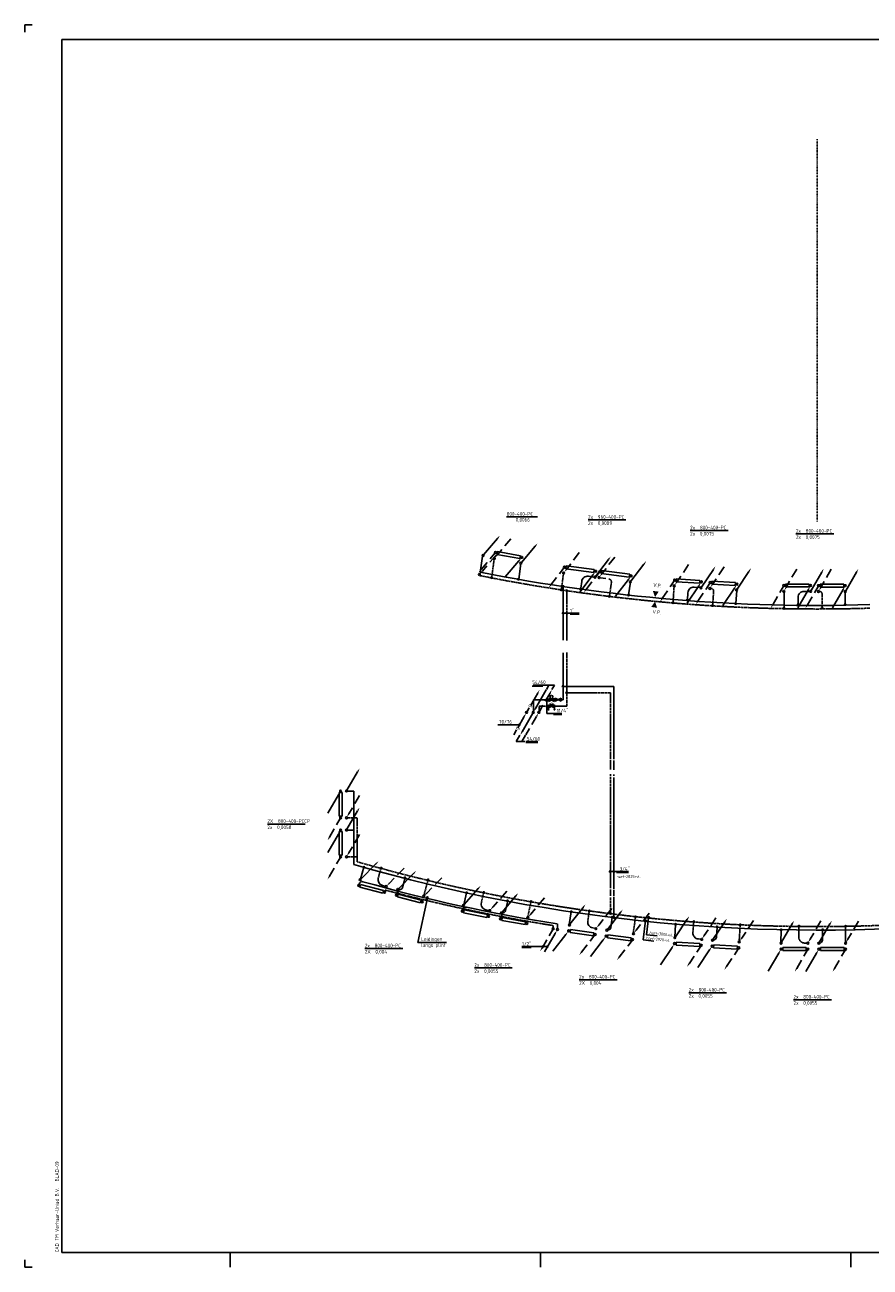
# Model space of a CAD drawing. Extents: x -238422 to 258194, y -34825 to 126331.
# Tile 209 of 239: x 73737 to 102337, y 1329 to 43379. Entities that reach past the tile are written whole.
import ezdxf
from ezdxf.enums import TextEntityAlignment as Align

# ---------------------------------------------------------------- set-up
doc = ezdxf.new("R2010")
doc.units = 0
doc.header["$LTSCALE"] = 50
for name, pattern in [('DASHDOT', [1, 0.5, -0.25, 0, -0.25]), ('DASHED', [0.75, 0.5, -0.25]), ('HIDDEN', [9.525, 6.35, -3.175])]:
    doc.linetypes.add(name, pattern=pattern)
doc.layers.get('0').update_dxf_attribs({"linetype": 'CONTINUOUS'})
for name, color, linetype in [('54GA', 3, 'CONTINUOUS'), ('56WD', 4, 'CONTINUOUS'), ('KADER', 7, 'CONTINUOUS'), ('MAATVOERING', 1, 'CONTINUOUS')]:
    doc.layers.add(name, color=color, linetype=linetype)
doc.styles.add('ISO18', font='iso', dxfattribs={"width": 0.9, "height": 100})
doc.styles.add('ISO25', font='ISO', dxfattribs={"width": 0.9, "height": 125})
doc.styles.add('VU', font='iso', dxfattribs={"height": 0.2})

# ---------------------------------------------------------------- blocks, each defined once
blk = doc.blocks.new('KADERA0')
at = {"layer": 'KADER', "color": 1}
for p, q in [((5, 841), (0, 841)), ((0, 841), (0, 836)), ((139, 0), (139, 10)), ((349, 0), (349, 10)), ((559, 0), (559, 10)), ((0, 5), (0, 0)), ((0, 0), (5, 0))]:
    blk.add_line(p, q, dxfattribs=at)
at = {"layer": 'KADER', "color": 4}
for p, q in [((25, 831), (25, 10)), ((1179, 831), (25, 831)), ((25, 10), (1179, 10))]:
    blk.add_line(p, q, dxfattribs=at)
blk = doc.blocks.new('CIRC1MM')
at = {"color": 2, "linetype": 'Continuous'}
for p, q in [((-0.5, 0), (0.5, 0)), ((-0.49, 0.1), (0.49, 0.1)), ((-0.46, 0.2), (0.46, 0.2)), ((-0.4, 0.3), (0.4, 0.3)), ((-0.3, 0.4), (0.3, 0.4)), ((-0.49, -0.1), (0.49, -0.1)), ((-0.46, -0.2), (0.46, -0.2)), ((-0.4, -0.3), (0.4, -0.3)), ((-0.3, -0.4), (0.3, -0.4))]:
    blk.add_line(p, q, dxfattribs=at)
blk.add_circle((0, 0), 0.5, dxfattribs=at)
blk = doc.blocks.new('AFSL')
at = {"color": 2, "linetype": 'Continuous'}
for p, q in [((2.5, 5), (-2.5, -5)), ((-2.5, 5), (2.5, 5)), ((2.5, -5), (-2.5, 5)), ((-2.5, -5), (2.5, -5))]:
    blk.add_line(p, q, dxfattribs=at)
blk = doc.blocks.new('AFSLIH')
at = {"color": 2, "linetype": 'Continuous'}
for p, q in [((2.5, -5), (-2.5, 5)), ((-2.5, 5), (2.5, 5)), ((2.5, 5), (-2.5, -5)), ((0, 0), (-2.5, 0)), ((0, 5), (5, 5)), ((5.1, 5.4), (5.1, 4.6)), ((5.2, 5.5), (5.2, 4.5)), ((5.4, 5.6), (5.4, 4.4)), ((5.5, 5.6), (5.5, 4.4)), ((5.6, 5.6), (5.6, 4.4)), ((5.8, 5.6), (5.8, 4.4)), ((5.9, 5.6), (5.9, 4.4)), ((6, 5.5), (6, 4.5)), ((6.1, 5.4), (6.1, 4.6)), ((-2.5, -5), (2.5, -5)), ((0, -5), (5, -5)), ((5.1, -4.6), (5.1, -5.4)), ((5.2, -4.5), (5.2, -5.5)), ((5.4, -4.4), (5.4, -5.6)), ((5.5, -4.4), (5.5, -5.6)), ((5.6, -4.4), (5.6, -5.6)), ((5.8, -4.4), (5.8, -5.6)), ((5.9, -4.4), (5.9, -5.6)), ((6, -4.5), (6, -5.5)), ((6.1, -4.6), (6.1, -5.4))]:
    blk.add_line(p, q, dxfattribs=at)
for centre in [(5.6, 5), (5.6, -5)]:
    blk.add_circle(centre, 0.625, dxfattribs=at)
blk.add_arc((-5, 0), 2.5, 270, 90, dxfattribs=at)
at = {"color": 2, "linetype": 'Continuous', "style": 'VU'}
blk.add_text('H', height=2.5, dxfattribs=at).set_placement((-5, 0), align=Align.MIDDLE)
blk = doc.blocks.new('GAS')
at = {"layer": '54GA', "color": 2, "linetype": 'Continuous'}
for p, q in [((143, 246), (377, 652)), ((18, 29), (92, 158)), ((-300, -522), (-77, -135)), ((-436, -757), (-341, -592))]:
    blk.add_line(p, q, dxfattribs=at)
blk.add_circle((0, 0), 31.2, dxfattribs=at)
for points in [[(356, 664), (399, 639), (440, 760)], [(-98, -122), (-55, -147), (-14, -27)]]:
    blk.add_solid(points, dxfattribs=at)
at = {"layer": '54GA', "color": 1, "linetype": 'Continuous', "style": 'ISO25', "width": 0.9}
for p in [(128, 161), (-298, -595)]:
    blk.add_text('g', height=125, rotation=60, dxfattribs=at).set_placement(p)
blk = doc.blocks.new('CVR2')
at = {"color": 2, "linetype": 'HIDDEN'}
blk.add_line((-376, -653), (-15, -28), dxfattribs=at)
at = {"color": 2, "linetype": 'Continuous'}
blk.add_circle((0, 0), 31.2, dxfattribs=at)
blk.add_solid([(-356, -668), (-399, -643), (-440, -764)], dxfattribs=at)
blk = doc.blocks.new('CV2')
at = {"color": 2, "linetype": 'Continuous'}
blk.add_line((376, 653), (15, 28), dxfattribs=at)
blk.add_circle((0, 0), 31.2, dxfattribs=at)
blk.add_solid([(356, 668), (399, 643), (440, 764)], dxfattribs=at)
blk = doc.blocks.new('CV3')
at = {"color": 2, "linetype": 'Continuous'}
blk.add_line((-434, -754), (-77, -135), dxfattribs=at)
blk.add_circle((0, 0), 31.2, dxfattribs=at)
blk.add_solid([(-98, -122), (-55, -147), (-14, -27)], dxfattribs=at)
blk = doc.blocks.new('CVR3')
at = {"color": 2, "linetype": 'HIDDEN'}
blk.add_line((434, 754), (77, 135), dxfattribs=at)
at = {"color": 2, "linetype": 'Continuous'}
blk.add_circle((0, 0), 31.2, dxfattribs=at)
blk.add_solid([(98, 122), (55, 147), (14, 27)], dxfattribs=at)
blk = doc.blocks.new('RADO800')
at = {"color": 3, "linetype": 'Continuous'}
for p, q in [((54, 52), (854, 52)), ((54, -48), (54, 52)), ((854, 52), (854, -48)), ((854, -48), (54, -48))]:
    blk.add_line(p, q, dxfattribs=at)
at = {"linetype": 'Continuous'}
for name, p in [('CV2', (0, 200)), ('CVR3', (907, 200)), ('CV3', (0, 0)), ('CVR2', (907, 0))]:
    blk.add_blockref(name, p, dxfattribs=at)
blk = doc.blocks.new('RAD800')
at = {"color": 3, "linetype": 'Continuous'}
for p, q in [((53, 48), (853, 48)), ((53, -52), (53, 48)), ((853, 48), (853, -52)), ((853, -52), (53, -52))]:
    blk.add_line(p, q, dxfattribs=at)
at = {"linetype": 'Continuous'}
for name, p in [('CVR3', (0, -200)), ('CV2', (907, -200)), ('CVR2', (0, 0)), ('CV3', (907, 0))]:
    blk.add_blockref(name, p, dxfattribs=at)
blk = doc.blocks.new('RAD960')
at = {"layer": '56WD', "color": 3, "linetype": 'Continuous'}
for p, q in [((53, 52), (1013, 52)), ((53, -48), (53, 52)), ((1013, 52), (1013, -48)), ((1013, -48), (53, -48))]:
    blk.add_line(p, q, dxfattribs=at)
at = {"layer": '56WD', "linetype": 'Continuous'}
for name, p in [('CVR3', (0, -200)), ('CV2', (1069, -200)), ('CVR2', (0, 0)), ('CV3', (1069, 0))]:
    blk.add_blockref(name, p, dxfattribs=at)
blk = doc.blocks.new('AFSL2W')
at = {"color": 2, "linetype": 'Continuous'}
for p, q in [((2.5, -5), (-2.5, 5)), ((-2.5, 5), (2.5, 5)), ((2.5, 5), (-2.5, -5)), ((0, 0), (2.5, 0)), ((-2.5, -5), (2.5, -5))]:
    blk.add_line(p, q, dxfattribs=at)
blk.add_circle((5, 0), 2.5, dxfattribs=at)

msp = doc.modelspace()

# ---------------------------------------------------------------- linework, layer by layer
at = {"color": 3, "linetype": 'Continuous'}
for p, q in [((89701.37634, 25455.33267), (89719.27197, 25553.71837)), ((90488.46195, 25312.16763), (89701.37634, 25455.33267)), ((89719.27197, 25553.71837), (90506.35758, 25410.55333)), ((90506.35758, 25410.55333), (90488.46195, 25312.16763))]:
    msp.add_line(p, q, dxfattribs=at)
at = {"layer": '54GA', "color": 1, "linetype": 'Continuous'}
msp.add_line((90474.23383, 19689.77934), (89741.61493, 19689.77934), dxfattribs=at)
at = {"layer": '56WD', "color": 1, "linetype": 'Continuous'}
for p, q in [((90037.41965, 26723.63054), (91080.65326, 26723.63054)), ((92793.26001, 26622.76527), (94073.25356, 26622.76527)), ((96247.97754, 26260.325), (97527.97109, 26260.325)), ((99826.96403, 26148.40105), (101106.95758, 26148.40105)), ((92487.43826, 23463.00514), (91954.33688, 23463.00514)), ((92487.43826, 23428.00514), (92182.64342, 23428.00514)), ((91659.38017, 21025.93232), (90939.95707, 21025.93232)), ((91469.0501, 21025.93232), (91382.42019, 20882.12045)), ((91659.38017, 21025.93232), (91570.08161, 20877.69029)), ((91256.75525, 20989.16429), (90900.85082, 20989.16429)), ((91398.62451, 20529.68726), (91398.62451, 20069.82455)), ((91398.62451, 20069.82455), (91901.0959, 20069.82455)), ((91626.65098, 20034.82455), (91901.0959, 20034.82455)), ((90488.84676, 19331.02873), (90362.09097, 19120.605)), ((90650.64066, 19120.605), (90362.09097, 19120.605)), ((90679.17683, 19331.02873), (90549.75238, 19116.17484)), ((91094.70987, 19120.605), (90683.34161, 19120.605)), ((91094.70987, 19085.605), (90683.34161, 19085.605)), ((81942.66835, 16326.63798), (83222.6619, 16326.63798)), ((94166.27334, 14721.20927), (93524.37898, 14721.20927)), ((94166.27334, 14686.20927), (93757.23134, 14686.20927)), ((87034.03588, 12315.42528), (87355.39649, 13833.36406)), ((94741.10352, 13061.82671), (94662.32798, 12404.07776)), ((94839.05557, 13151.65515), (94770.82123, 12581.92161)), ((87998.11771, 12315.42528), (87034.03588, 12315.42528)), ((94662.32798, 12404.07776), (95017.06475, 12361.59258)), ((94770.82123, 12581.92161), (95125.558, 12539.43644)), ((85240.33594, 12113.15223), (86520.32949, 12113.15223)), ((90867.95695, 12180.11635), (90553.68371, 12180.11635)), ((90867.95695, 12145.11635), (90553.68371, 12145.11635)), ((91400.0581, 12180.11635), (90758.16374, 12180.11635)), ((88946.52541, 11456.01487), (90226.51896, 11456.01487)), ((92492.15936, 11056.99169), (93772.15291, 11056.99169)), ((96198.9585, 10618.0662), (97478.95204, 10618.0662)), ((99744.59245, 10378.65229), (101024.586, 10378.65229))]:
    msp.add_line(p, q, dxfattribs=at)
at = {"layer": '56WD', "linetype": 'Continuous'}
for p, q in [((89219.01798, 25394.84862), (89141.26332, 24845.77538)), ((90518.08074, 25142.87701), (90445.3972, 24610.60518)), ((92577.12429, 24541.87899), (92546.0875, 24307.68926)), ((94223.52146, 24514.32359), (94164.57014, 24082.61477)), ((96168.77048, 24157.36114), (96153.14724, 23921.64091)), ((97821.65614, 24230.0402), (97791.12214, 23795.39617)), ((99901.66468, 24004.26049), (99901.39419, 23768.02324)), ((101491.72754, 24178.90763), (101489.50609, 23743.19807)), ((91948.68453, 20984.62052), (93668.68453, 20984.62052)), ((93668.68453, 20984.62052), (93668.68453, 18525.38707)), ((90943.49415, 20134.04927), (90943.49415, 20532.83135)), ((90943.49415, 20532.83135), (91452.51278, 20532.83135)), ((91653.68971, 20532.83135), (91679.34857, 20532.83135)), ((91875.39296, 20532.83135), (91948.6003, 20532.83135)), ((93668.68453, 17905.66826), (93668.68453, 14134.38885)), ((84648.56151, 17441.17707), (84864.17812, 17441.17707)), ((84864.17812, 14959.89069), (84864.17812, 17441.17707)), ((84648.56151, 16118.75021), (84864.17812, 16118.75021)), ((85094.83729, 14465.30657), (85206.02005, 14870.10286)), ((85041.73132, 14272.07746), (85051.64459, 14307.17269)), ((86517.85052, 14180.88942), (86605.68083, 14505.68597)), ((85916.23173, 14042.61141), (85929.58129, 14092.89782)), ((86309.51565, 13935.69421), (86319.42893, 13970.78944)), ((88586.17276, 13594.61467), (88677.09222, 14004.43817)), ((87190.33828, 13715.62227), (87203.68785, 13765.90869)), ((90003.35831, 13397.61619), (90074.93166, 13726.37783)), ((93668.68453, 13856.44307), (93668.68453, 13157.05298)), ((88540.88273, 13412.26535), (88550.796, 13447.36058)), ((89427.05716, 13232.06873), (89440.40672, 13282.35515)), ((89831.12142, 13153.64591), (89841.03469, 13188.74114)), ((90720.51917, 12988.03438), (90733.86873, 13038.32079)), ((92157.19693, 12929.29008), (92219.13925, 13360.5799)), ((93562.66456, 12827.1471), (93609.17982, 13160.37868)), ((95724.6492, 12495.369), (95754.63387, 12930.05127)), ((97133.82252, 12497.09692), (97155.6497, 12832.8506)), ((99318.47786, 12306.80961), (99320.69931, 12742.51917)), ((100724.67647, 12398.34051), (100725.06172, 12734.8027))]:
    msp.add_line(p, q, dxfattribs=at)
at = {"layer": '56WD', "linetype": 'DASHED'}
for p, q in [((89613.19096, 25282.85547), (89530.3473, 24657.75436)), ((91962.27557, 24820.17217), (91889.22694, 24268.97996)), ((93582.46587, 24508.60528), (93519.75134, 24049.33789)), ((92068.68453, 22538.25048), (92068.68453, 24226.02813)), ((95704.15214, 24387.44171), (95667.38107, 23832.6473)), ((97041.11768, 24203.17139), (97008.63451, 23740.78142)), ((99422.83068, 24197.41708), (99422.19404, 23641.4058)), ((100714.5855, 24101.36757), (100712.22223, 23637.84404)), ((92068.68453, 20312.81365), (92068.68453, 22136.67925)), ((92068.68453, 20764.60282), (93548.68453, 20764.60282)), ((93548.68453, 20764.60282), (93548.68453, 18520.54552)), ((91133.21928, 20312.81365), (91457.14022, 20312.81365)), ((91133.21928, 20134.04927), (91133.21928, 20312.81365)), ((91670.00256, 20312.81365), (92068.68453, 20312.81365)), ((93548.68453, 17929.87603), (93548.68453, 14145.50668)), ((84648.56151, 16539.52239), (84984.17812, 16539.52239)), ((84984.17812, 15050.15635), (84984.17812, 16539.52239)), ((84648.56151, 15217.09554), (84984.17812, 15217.09554)), ((85693.6835, 14496.21), (85787.95704, 14839.4429)), ((87243.31536, 13933.82442), (87376.84905, 14427.63207)), ((89182.17172, 13666.70746), (89259.26371, 14014.203)), ((90751.77848, 13187.50154), (90860.59573, 13687.33756)), ((93548.68453, 13845.32524), (93548.68453, 13292.85378)), ((92782.52027, 13037.86506), (92833.12216, 13390.19412)), ((94319.48538, 12619.54141), (94396.35288, 13170.21403)), ((91608.46298, 12810.82982), (91608.46298, 12892.69608)), ((96340.26886, 12649.73947), (96364.76392, 13004.8399)), ((97903.88676, 12345.83907), (97939.95666, 12900.67951)), ((99923.00806, 12500.09965), (99924.82281, 12856.0393)), ((101502.81496, 12296.46626), (101503.4516, 12852.47754)), ((100122.4613, 12299.08071), (100227.40088, 12298.79519))]:
    msp.add_line(p, q, dxfattribs=at)
at = {"layer": '56WD'}
for p, q in [((92997.26726, 24688.44731), (92808.04713, 24713.82783)), ((93397.7606, 24640.35575), (93208.54047, 24665.73626)), ((91948.68453, 22546.79455), (91948.68453, 24365.17279)), ((96572.35044, 24330.74943), (96381.87382, 24343.67548)), ((100293.12271, 24203.51131), (100102.20871, 24204.03075)), ((91948.68453, 20531.44513), (91948.68453, 22128.13518)), ((85834.02889, 14250.25598), (85935.28707, 14222.7028)), ((89334.57197, 13428.03536), (89437.07482, 13405.55065)), ((91753.09037, 12791.36705), (91753.09037, 12946.21204)), ((92952.52724, 12811.39686), (93056.43654, 12796.72536)), ((96526.50573, 12436.41802), (96631.21378, 12429.44529))]:
    msp.add_line(p, q, dxfattribs=at)
at = {"layer": '56WD', "color": 2, "linetype": 'Continuous'}
msp.add_line((91016.50986, 20241.45194), (91377.82783, 20867.27304), dxfattribs=at)
at = {"layer": '56WD', "color": 2, "linetype": 'HIDDEN'}
msp.add_line((91051.47091, 19971.36504), (90690.15293, 19345.54395), dxfattribs=at)
at = {"layer": '56WD', "color": 1, "linetype": 'HIDDEN'}
for p, q in [((93548.68453, 18491.4962), (93548.68453, 17963.7669)), ((93668.68453, 18476.97154), (93668.68453, 17954.0838)), ((93548.68453, 14112.15319), (93548.68453, 13895.35548)), ((93668.68453, 14101.03536), (93668.68453, 13884.23765))]:
    msp.add_line(p, q, dxfattribs=at)
at = {"layer": '56WD', "color": 3, "linetype": 'Continuous'}
for p, q in [((84373.25249, 16592.07292), (84373.25249, 17392.07292)), ((84373.25249, 17392.07292), (84473.25249, 17392.07292)), ((84473.25249, 17392.07292), (84473.25249, 16592.07292)), ((84473.25249, 16592.07292), (84373.25249, 16592.07292)), ((84373.25249, 16069.64606), (84473.25249, 16069.64606)), ((84373.25249, 15269.64606), (84373.25249, 16069.64606)), ((84473.25249, 16069.64606), (84473.25249, 15269.64606)), ((84473.25249, 15269.64606), (84373.25249, 15269.64606)), ((85072.5611, 14189.16251), (85097.96262, 14285.88253)), ((85846.32127, 13985.95031), (85072.5611, 14189.16251)), ((85097.96262, 14285.88253), (85871.72279, 14082.67034)), ((85871.72279, 14082.67034), (85846.32127, 13985.95031)), ((86347.55241, 13861.90325), (86373.05344, 13958.59708)), ((86373.05344, 13958.59708), (87146.60411, 13754.58882)), ((87121.10307, 13657.89498), (86347.55241, 13861.90325)), ((87146.60411, 13754.58882), (87121.10307, 13657.89498)), ((88581.3125, 13321.95275), (88600.97702, 13420.00022)), ((89365.69226, 13164.63654), (88581.3125, 13321.95275)), ((88600.97702, 13420.00022), (89385.35678, 13262.68401)), ((89385.35678, 13262.68401), (89365.69226, 13164.63654)), ((89871.50051, 13065.37617), (89889.10706, 13163.81402)), ((90659.00327, 12924.52376), (89871.50051, 13065.37617)), ((89889.10706, 13163.81402), (90676.60982, 13022.9616)), ((90676.60982, 13022.9616), (90659.00327, 12924.52376))]:
    msp.add_line(p, q, dxfattribs=at)
at = {"layer": '56WD', "color": 2, "linetype": 'Continuous'}
for centre in [(85032.34264, 14249.05673), (85909.27809, 14018.74767), (86307.3956, 13921.83881), (87184.09361, 13690.62754), (88537.63839, 13379.37586), (89426.60947, 13201.08268), (89826.63322, 13121.87191), (90719.14373, 12962.23785)]:
    msp.add_circle(centre, 31.25, dxfattribs=at)
at = {"layer": '56WD'}
for centre, radius, start, end in [((100528.13891, 81641.3945), 57915.21917, 258.6624966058, 271.783037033), ((100539.38287, 69112.10976), 56375.30377, 253.85608844, 275.342364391), ((100506.68025, 69021.49841), 56755.30377, 254.327496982, 261.121716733)]:
    msp.add_arc(centre, radius, start, end, dxfattribs=at)
at = {"layer": '56WD', "linetype": 'DASHED'}
for centre, radius, start, end in [((100528.13891, 81641.3945), 58035.21917, 258.6861066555, 271.7849094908), ((93483.38538, 24522.13506), 100, 352.224159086, 82.360387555), ((96941.36353, 24210.17918), 100, 355.981538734, 86.117767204), ((100614.5868, 24101.87741), 100, 359.707880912, 89.844109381), ((100539.38287, 69112.10976), 56255.30377, 253.947925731, 275.342364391), ((100522.82687, 69064.13905), 56875.30377, 255.132584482, 260.976644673), ((100123.00546, 12499.07997), 200, 179.707880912, 269.844109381)]:
    msp.add_arc(centre, radius, start, end, dxfattribs=at)
at = {"layer": '56WD', "linetype": 'Continuous'}
for centre, radius, start, end in [((92775.39072, 24515.60305), 200, 82.360387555, 172.450674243), ((96368.33264, 24144.13442), 200, 86.117767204, 176.208053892), ((100101.66455, 24004.03149), 200, 89.844109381, 179.934396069), ((85147.87908, 14279.98954), 100, 74.327496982, 164.226722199), ((85886.54116, 14443.23904), 200, 164.64167537, 254.777903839), ((86413.03313, 13944.13239), 100, 74.327496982, 164.226722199), ((86421.31773, 14206.99347), 100, 254.777903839, 344.868190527), ((88647.03049, 13420.17743), 100, 74.327496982, 164.226722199), ((89377.4245, 13623.39058), 200, 167.491501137, 257.627729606), ((89937.26918, 13161.55799), 100, 74.327496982, 164.226722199), ((89905.64706, 13418.88851), 100, 257.627729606, 347.718016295), ((92980.48894, 13009.43258), 200, 171.82700568, 261.963234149), ((93463.6248, 12840.9719), 100, 261.963234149, 352.053520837), ((96539.79472, 12635.97604), 200, 176.053949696, 266.190178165), ((97034.03317, 12503.58418), 100, 266.190178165, 356.280464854), ((100624.67654, 12398.45501), 100, 269.844109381, 359.934396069)]:
    msp.add_arc(centre, radius, start, end, dxfattribs=at)
at = {"layer": '56WD', "color": 2, "linetype": 'Continuous'}
for points in [[(95059.96257, 24007.85054), (94983.42836, 24217.95174), (95182.12301, 24195.13863)], [(95058.27181, 23859.07108), (94930.70425, 23675.42327), (95128.64952, 23646.82834)], [(91036.91625, 20226.41052), (90993.61498, 20251.41052), (90952.76562, 20130.65735)], [(91031.06451, 19986.40646), (91074.36578, 19961.40646), (91115.21515, 20082.15964)]]:
    msp.add_solid(points, dxfattribs=at)
at = {"layer": 'MAATVOERING', "linetype": 'DASHDOT'}
msp.add_lwpolyline([(100544.68453, 39508.25084), (100544.68453, 26563.13935)], dxfattribs=at)

# ---------------------------------------------------------------- block references
at = {"linetype": 'Continuous', "rotation": 349.6910267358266}
for name, p in [('CV2', (89239.93024, 25416.20731)), ('CVR3', (89623.22972, 25319.4097)), ('CV2', (90515.26747, 25157.15464)), ('CVR3', (89116.36493, 24768.92278)), ('CVR2', (89659.02098, 25516.1811)), ('CV3', (90551.05873, 25353.92605))]:
    msp.add_blockref(name, p, dxfattribs=at)
at = {"layer": '54GA', "linetype": 'Continuous'}
msp.add_blockref('GAS', (90712.12205, 20106.54706), dxfattribs=at)
at = {"layer": '54GA', "linetype": 'Continuous', "xscale": 45, "yscale": 45, "zscale": 45}
msp.add_blockref('CIRC1MM', (90470.15098, 19685.65772), dxfattribs=at)
at = {"layer": '56WD', "linetype": 'Continuous'}
for name, p, rotation in [('RAD960', (91991.72273, 25022.28097), 352.5193874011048), ('RAD960', (93190.13917, 24867.92721), 352.363280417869), ('RAD800', (95721.86909, 24586.96684), 355.9735882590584), ('RAD800', (96926.23693, 24502.22441), 356.5119574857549), ('CVR2', (91128.85916, 20106.40849), 180), ('CV2', (90939.12161, 20106.40849), 180), ('CV2', (85083.14569, 14442.49677), 345.284758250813), ('CVR3', (85960.08114, 14212.18771), 345.284758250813), ('CV2', (86358.39767, 14115.22648), 345.2258028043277), ('CVR3', (87235.09567, 13884.0152), 345.2258028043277), ('CV2', (88576.96744, 13575.4708), 348.6591482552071), ('CVR3', (89465.93852, 13397.17762), 348.6591482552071), ('CV2', (89861.84632, 13318.7476), 349.8593291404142), ('CVR3', (90754.35683, 13159.11354), 349.8593291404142), ('RADO800', (92134.82084, 12711.50958), 352.172423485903), ('RADO800', (93402.77349, 12535.34441), 352.4780486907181), ('RADO800', (95719.723, 12281.42899), 356.3564388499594), ('RADO800', (96989.70088, 12194.08562), 356.3457828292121)]:
    msp.add_blockref(name, p, dxfattribs=dict(at, rotation=rotation))
for name, p in [('RAD800', (99416.54362, 24403.16073)), ('RAD800', (100588.16047, 24396.64208)), ('CV2', (84620.96609, 17446.18626)), ('CV3', (84420.96609, 17446.18626)), ('CVR3', (84620.96609, 16539.5121)), ('CV2', (84620.96609, 16123.75941)), ('CVR2', (84420.96609, 16539.5121)), ('CV3', (84420.96609, 16123.75941)), ('CVR3', (84620.96609, 15217.08524)), ('CVR2', (84420.96609, 15217.08524)), ('RADO800', (99322.97609, 12095.92268)), ('RADO800', (100599.0735, 12091.40766)), ('CVR2', (91611.28163, 12783.86399)), ('CV3', (91755.99832, 12759.98008))]:
    msp.add_blockref(name, p, dxfattribs=at)
for name, p, xscale, yscale, zscale, rotation in [('CIRC1MM', (89531.88843, 24668.93521), 49.9999999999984, 50, 50, 343.6247716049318), ('CIRC1MM', (90437.6069, 24614.40239), 49.9999999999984, 50, 50, 343.6247716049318), ('CIRC1MM', (91949.00802, 24371.50152), 49.9999999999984, 50, 50, 343.6247716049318), ('CIRC1MM', (91887.04303, 24254.3229), 49.9999999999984, 50, 50, 343.6247716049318), ('CIRC1MM', (92067.30482, 24229.21319), 49.9999999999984, 50, 50, 343.6247716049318), ('CIRC1MM', (92544.10074, 24283.53685), 49.9999999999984, 50, 50, 343.6247716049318), ('CIRC1MM', (93511.51411, 24032.57617), 50.00000000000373, 50, 50, 352.5162781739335), ('CIRC1MM', (94161.71483, 24078.28329), 49.9999999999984, 50, 50, 343.6247716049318), ('CIRC1MM', (95666.16235, 23817.87863), 49.99999999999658, 50, 50, 347.3821512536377), ('CIRC1MM', (96149.20564, 23908.36153), 49.99999999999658, 50, 50, 347.3821512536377), ('CIRC1MM', (97001.5134, 23723.51592), 50.00000000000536, 50, 50, 356.2736578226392), ('CIRC1MM', (97788.55681, 23790.88689), 49.99999999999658, 50, 50, 347.3821512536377), ('CIRC1MM', (99421.93773, 23626.58914), 49.99999999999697, 50, 50, 351.1084934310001), ('CIRC1MM', (99898.32396, 23754.51576), 49.99999999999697, 50, 50, 351.1084934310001), ('CIRC1MM', (101491.75268, 23756.4168), 49.99999999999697, 50, 50, 351.1084934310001), ('AFSL2W', (91554.00548, 20528.6665), 20, 20, 20, 90), ('AFSLIH', (91558.94395, 20312.81365), 20, 20, 20, 270), ('AFSL', (91781.06117, 20532.83135), 20, 20, 20, 90), ('CIRC1MM', (85208.49059, 14866.632), 50.00000000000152, 50, 50, 156.0422878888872), ('CIRC1MM', (85792.27616, 14836.97206), 49.99999999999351, 50, 50, 164.9337944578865), ('CIRC1MM', (86595.49993, 14508.08689), 50.00000000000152, 50, 50, 156.0422878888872), ('CIRC1MM', (87380.94792, 14441.87279), 50.00000000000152, 50, 50, 156.0422878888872), ('CIRC1MM', (88679.73227, 14001.09443), 49.99999999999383, 50, 50, 158.8921136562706), ('CIRC1MM', (89263.70033, 14011.94996), 50.00000000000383, 50, 50, 167.7836202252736), ('CIRC1MM', (87336.60972, 13764.42656), 49.99999999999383, 50, 50, 158.8921136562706), ('CIRC1MM', (87353.08975, 13837.87521), 49.99999999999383, 50, 50, 158.8921136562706), ('CIRC1MM', (90064.64398, 13728.26961), 49.99999999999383, 50, 50, 158.8921136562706), ('CIRC1MM', (90863.9815, 13701.76446), 49.99999999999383, 50, 50, 158.8921136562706), ('CIRC1MM', (92222.02452, 13357.44531), 49.99999999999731, 50, 50, 163.2276181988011), ('CIRC1MM', (92837.71642, 13388.28292), 50.00000000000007, 50.00000000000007, 50.00000000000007, 172.1191247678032), ('CIRC1MM', (93550.84076, 13303.36695), 49.99999999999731, 50, 50, 163.2276181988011), ('CIRC1MM', (93614.07311, 13173.33762), 49.99999999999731, 50, 50, 163.2276181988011), ('CIRC1MM', (93676.48766, 13163.03228), 49.99999999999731, 50, 50, 163.2276181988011), ('CIRC1MM', (94398.63834, 13184.8556), 49.99999999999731, 50, 50, 163.2276181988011), ('CIRC1MM', (96371.86321, 13022.11438), 50.00000000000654, 50, 50, 176.346068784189), ('CIRC1MM', (95757.1935, 12934.56379), 49.99999999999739, 50, 50, 167.4545622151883), ('CIRC1MM', (97159.57451, 12846.13496), 49.99999999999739, 50, 50, 167.4545622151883), ('CIRC1MM', (97941.15671, 12915.44971), 49.99999999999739, 50, 50, 167.4545622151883), ('CIRC1MM', (99322.96615, 12747.18564), 49.99999999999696, 50, 50, 171.1084934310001), ('CIRC1MM', (99930.80676, 12873.7311), 50, 50, 50, 180), ('CIRC1MM', (100728.13195, 12748.31018), 49.99999999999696, 50, 50, 171.1084934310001), ('CIRC1MM', (101503.70791, 12867.2942), 49.99999999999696, 50, 50, 171.1084934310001)]:
    msp.add_blockref(name, p, dxfattribs=dict(at, xscale=xscale, yscale=yscale, zscale=zscale, rotation=rotation))
for p, xscale, yscale, zscale in [((100710.75171, 23638.03745), 50, 50, 50), ((91947.23427, 23461.60641), 45, 45, 45), ((92071.13362, 23461.60641), 45, 45, 45), ((91947.03149, 20992.61596), 50, 50, 50), ((92067.96257, 20771.24678), 50, 50, 50), ((91402.76833, 20522.45707), 45, 45, 45), ((91402.76833, 20300.06445), 45, 45, 45), ((93537.89832, 14719.29116), 45, 45, 45), ((93659.12657, 14716.78682), 45, 45, 45), ((94754.71905, 13050.10205), 45, 45, 45), ((94844.22562, 13166.13734), 45, 45, 45), ((91264.36934, 12178.19824), 45, 45, 45), ((91411.87419, 12175.6939), 45, 45, 45)]:
    msp.add_blockref('CIRC1MM', p, dxfattribs=dict(at, xscale=xscale, yscale=yscale, zscale=zscale))
at = {"layer": 'KADER', "color": 2, "linetype": 'Continuous', "xscale": 50, "yscale": 50, "zscale": 50}
msp.add_blockref('KADERA0', (73736.98453, 1328.85084), dxfattribs=at)

# ---------------------------------------------------------------- texts
at = {"layer": '54GA', "color": 2, "linetype": 'Continuous', "style": 'ISO25', "width": 0.9}
for s, p in [('54/60', (90906.91689, 21067.33137)), ('70/76', (89777.05929, 19725.91259))]:
    msp.add_text(s, height=125, dxfattribs=at).set_placement(p)
at = {"layer": '56WD', "color": 2, "linetype": 'Continuous', "style": 'ISO25', "width": 0.9}
for s, p in [('800-400-PC', (90037.41965, 26762.64065)), ('0,0066', (90345.60195, 26564.15241)), ('2x  960-400-PC', (92793.26001, 26661.77539)), ('2x  0,0089', (92793.26001, 26453.44205)), ('2x  800-400-PC', (96247.97754, 26299.33512)), ('2x  0,0075', (96247.97754, 26091.00179)), ('2x  800-400-PC', (99826.96403, 26187.41116)), ('2x  0,0075', (99826.96403, 25979.07783)), ("1''", (92178.9181, 23484.41318)), ("11/4''", (91737.45903, 20102.84923)), ('54/60', (90717.28984, 19149.19952)), ('2X  800-400-PCCP', (81942.66835, 16365.64809)), ('2x  0,0058', (81942.66835, 16157.31476)), ('3/4"', (93859.40118, 14746.03442)), ('2x  800-400-PC', (85240.33594, 12152.16234)), ('langs plint', (87149.3961, 12164.21867)), ('Leidingen', (87149.3961, 12372.552)), ('1/2"', (90561.0848, 12204.9415)), ('2X  0,004', (85240.33594, 11943.82901)), ('2x  800-400-PC', (88946.52541, 11495.02498)), ('2x  0,0055', (88946.52541, 11286.69165)), ('2x  800-400-PC', (92492.15936, 11096.00181)), ('2X  0,004', (92492.15936, 10887.66847)), ('2x  800-400-PC', (96198.9585, 10657.07631)), ('2x  0,0055', (96198.9585, 10448.74298)), ('2x  800-400-PC', (99744.59245, 10417.6624)), ('2x  0,0055', (99744.59245, 10209.32907))]:
    msp.add_text(s, height=125, dxfattribs=at).set_placement(p)
for p in [(94989.73844, 24363.39075), (94969.77758, 23459.85859)]:
    msp.add_text('V.P.', height=125, rotation=352.131032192, dxfattribs=at).set_placement(p)
at = {"layer": '56WD', "color": 1, "linetype": 'Continuous', "style": 'ISO18', "width": 0.9}
msp.add_text('hart=2825+vl.', height=100, dxfattribs=at).set_placement((93755.48617, 14498.73437))
for s, p in [('hart=3000+vl.', (94867.56666, 12602.60862)), ('hart=2920+vl.', (94759.07341, 12424.76477))]:
    msp.add_text(s, height=100, rotation=353.170480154, dxfattribs=at).set_placement(p)
at = {"layer": 'KADER', "color": 2, "linetype": 'Continuous', "style": 'ISO25', "width": 0.9}
for s, p in [('BLAD-09', (74886.98453, 4228.85084)), ('CAD TM Verhaar-Uniad B.V.', (74886.98453, 1828.85084))]:
    msp.add_text(s, height=125, rotation=90, dxfattribs=at).set_placement(p)

doc.saveas('drawing.dxf')
